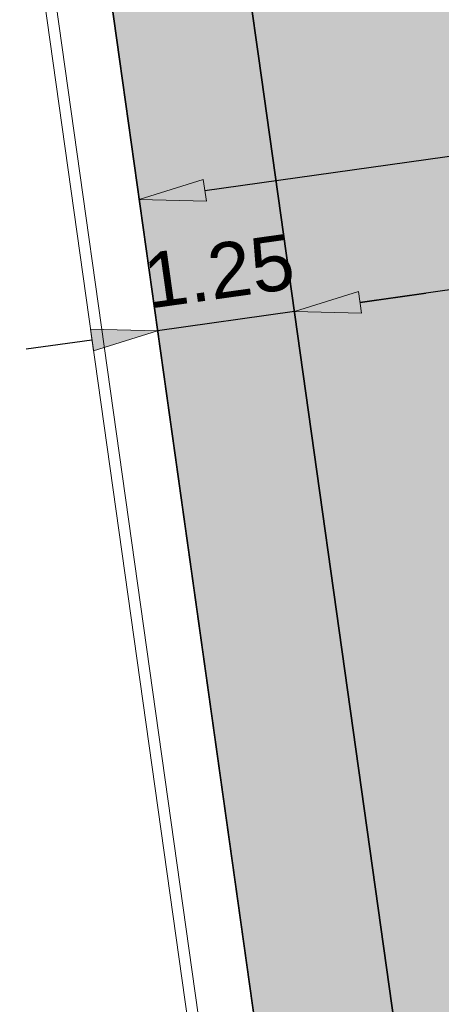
# Model space of a CAD drawing. Extents: x 98477 to 100410, y 398052 to 398969.
# Tile 51 of 256: x 98561.4 to 98565.21, y 398233.39 to 398242.31. Entities that reach past the tile are written whole.
import ezdxf

# ---------------------------------------------------------------- set-up
doc = ezdxf.new("R2010")
doc.units = 0
doc.linetypes.add('AL-NUTSTRACE', pattern=[17, 5, -3.5, 0, -3.5, 5])
for name, color, linetype, lineweight in [('N-KO-kantbegrenzing grondwerk', 70, 'Continuous', 25), ('N-KO-kantverharding', 2, 'Continuous', 25), ("N-VH-arcering 'MAT' grijs 251", 251, 'Continuous', 18), ('N-VH-arcering printbeton', 8, 'Continuous', 9), ('X-AL-hoogtelijn - Niv 1', 1, 'AL-HOOGTELIJN', 18), ('X-AL-maatvoering VERWERKT', 180, 'Continuous', 18), ('X-AL-nutstrace VERWERKT', 252, 'AL-NUTSTRACE', 18)]:
    doc.layers.add(name, color=color, linetype=linetype, lineweight=lineweight)
doc.layers.add('X-AL-contourlijnen', color=30, linetype='Continuous', plot=False)
doc.styles.add('CS Annotative', font='arial.ttf')
doc.styles.get("Standard").update_dxf_attribs({"font": 'txt.shx'})
doc.linetypes.add('AL-HOOGTELIJN', pattern='A,10,-1.5,["H",Standard,S=0.9,R=0,X=-0.3,Y=-0.45],-1.5,30', length=43)
doc.dimstyles.new('CS Annotative', dxfattribs={"dimtxt": 2.5, "dimasz": 3, "dimexe": 0.18, "dimexo": 0.0625, "dimgap": 1, "dimtad": 1, "dimzin": 3, "dimdsep": 46, "dimtxsty": 'CS Annotative', "dimblk": 'CS Dimensionpijl', "dimcen": 0, "dimse1": 1, "dimse2": 1, "dimclrd": 256, "dimclre": 256, "dimadec": 0, "dimazin": 0, "dimtm": 1e-09, "dimtfac": 1, "dimtdec": 0, "dimtofl": 0, "dimtmove": 1, "dimatfit": 1, "dimfxl": 1, "dimtfillclr": 256, "dimtolj": 1, "dimtzin": 3, "dimarcsym": 0})

# ---------------------------------------------------------------- blocks, each defined once
blk = doc.blocks.new('CS Dimensionpijl')
h = blk.add_hatch(color=256)
h.dxf.hatch_style = 1
h.paths.add_polyline_path([(-1, -0.1666666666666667), (0, 0), (-1, 0.1666666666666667)])
at = {"flags": 128}
blk.add_lwpolyline([(0, 0.5), (0, -0.5)], dxfattribs=at)
blk.add_lwpolyline([(-1, -0.1666666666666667), (0, 0), (-1, 0.1666666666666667)], close=True, dxfattribs=at)
blk = doc.blocks.new('*D1108')
at = {"layer": 'X-AL-maatvoering VERWERKT', "linetype": 'Continuous', "lineweight": -2, "transparency": 16777216}
blk.add_line((98568.53695230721, 398240.321047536), (98564.47685322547, 398239.7504378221), dxfattribs=at)
at = {"layer": 'X-AL-maatvoering VERWERKT', "lineweight": -2, "transparency": 16777216, "xscale": 0.6000000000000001, "yscale": 0.6000000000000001, "zscale": 0.6000000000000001}
for p, rotation in [((98569.13111314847, 398240.4045513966), 8.000000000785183), ((98563.88269238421, 398239.6669339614), 188.0000000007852)]:
    blk.add_blockref('CS Dimensionpijl', p, dxfattribs=dict(at, rotation=rotation))
at = {"layer": 'X-AL-maatvoering VERWERKT', "color": 0, "transparency": 16777216, "insert": (98566.4435153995, 398240.4867672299), "char_height": 0.5, "attachment_point": 5, "rotation": 8.000000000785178, "style": 'CS Annotative'}
blk.add_mtext('\\A1;5.30', dxfattribs=at)
blk = doc.blocks.new('*D1109')
at = {"layer": 'X-AL-maatvoering VERWERKT', "linetype": 'Continuous', "lineweight": -2, "transparency": 16777216}
for p, q in [((98564.47685322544, 398239.7504378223), (98565.07101406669, 398239.8339416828)), ((98563.88269238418, 398239.6669339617), (98562.64485729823, 398239.4929675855)), ((98562.05069645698, 398239.4094637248), (98561.45653561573, 398239.3259598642))]:
    blk.add_line(p, q, dxfattribs=at)
at = {"layer": 'X-AL-maatvoering VERWERKT', "lineweight": -2, "transparency": 16777216, "xscale": 0.6000000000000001, "yscale": 0.6000000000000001, "zscale": 0.6000000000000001}
for p, rotation in [((98563.88269238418, 398239.6669339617), 188.0000000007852), ((98562.64485729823, 398239.4929675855), 8.000000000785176)]:
    blk.add_blockref('CS Dimensionpijl', p, dxfattribs=dict(at, rotation=rotation))
at = {"layer": 'X-AL-maatvoering VERWERKT', "color": 0, "transparency": 16777216, "insert": (98563.200411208, 398240.0308064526), "char_height": 0.5, "attachment_point": 5, "rotation": 8.000000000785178, "style": 'CS Annotative'}
blk.add_mtext('\\A1;1.25', dxfattribs=at)
blk = doc.blocks.new('*D1110')
at = {"layer": 'X-AL-maatvoering VERWERKT', "linetype": 'Continuous', "lineweight": -2, "transparency": 16777216}
blk.add_line((98563.0720104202, 398240.7647931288), (98570.30096732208, 398241.7807567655), dxfattribs=at)
at = {"layer": 'X-AL-maatvoering VERWERKT', "lineweight": -2, "transparency": 16777216, "xscale": 0.6000000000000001, "yscale": 0.6000000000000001, "zscale": 0.6000000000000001}
for p, rotation in [((98570.89512816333, 398241.864260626), 7.999999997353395), ((98562.47784957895, 398240.6812892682), 187.9999999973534)]:
    blk.add_blockref('CS Dimensionpijl', p, dxfattribs=dict(at, rotation=rotation))
at = {"layer": 'X-AL-maatvoering VERWERKT', "color": 0, "transparency": 16777216, "insert": (98566.27653141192, 398241.67492004), "char_height": 0.5, "attachment_point": 5, "rotation": 7.999999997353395, "style": 'CS Annotative'}
blk.add_mtext('\\A1;8.50', dxfattribs=at)

msp = doc.modelspace()

# ---------------------------------------------------------------- hatches: boundary and pattern name
at = {"layer": "N-VH-arcering 'MAT' grijs 251"}
h = msp.add_hatch(color=256, dxfattribs=at)
h.dxf.hatch_style = 1
edge = h.paths.add_edge_path()
edge.add_line((98801.70985258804, 398275.5025756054), (98759.07881222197, 398269.5111736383))
edge.add_arc((98758.55691309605, 398273.2246788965), 3.749999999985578, 188.0000000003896, 277.9999999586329, ccw=False)
edge.add_line((98754.84340783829, 398272.7027797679), (98754.7320693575, 398273.4949942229))
edge.add_arc((98759.43584268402, 398274.1560664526), 4.75000000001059, 98.00000000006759, 188.0000000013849, ccw=False)
edge.add_line((98758.77477045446, 398278.859839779), (98802.64364589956, 398285.0252081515))
edge.add_arc((98800.79960231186, 398298.1462600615), 13.24999999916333, 278.0000000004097, 315.3695932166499)
edge.add_arc((98814.32101528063, 398284.7981743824), 5.750000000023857, 97.99999999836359, 135.3695932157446, ccw=False)
edge.add_line((98813.52076995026, 398290.4922157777), (98817.94515990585, 398291.114023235))
edge.add_arc((98818.74540523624, 398285.4199818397), 5.750000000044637, 8.00000000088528, 97.99999999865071, ccw=False)
edge.add_line((98824.43944663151, 398286.2202271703), (98832.12180180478, 398231.5574297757))
edge.add_arc((98824.4472242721, 398230.4788382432), 7.74999999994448, -36.90337989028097, 8.000000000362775, ccw=False)
edge.add_line((98830.64450586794, 398225.8252159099), (98822.02531955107, 398214.3469478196))
edge.add_arc((98828.62242576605, 398209.3930917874), 8.249999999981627, 143.0966201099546, 188.000000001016)
edge.add_line((98820.45271419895, 398208.2449137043), (98820.95212056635, 398204.6914527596))
edge.add_line((98820.95212056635, 398204.6914527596), (98824.98814049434, 398175.9736787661))
edge.add_line((98824.98814049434, 398175.9736787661), (98826.34507822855, 398166.3185650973))
edge.add_arc((98829.56344945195, 398166.7708776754), 3.249999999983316, 187.9999999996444, 277.9999999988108)
edge.add_line((98830.01576203, 398163.552506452), (98845.49611657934, 398165.7281284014))
edge.add_line((98845.49611657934, 398165.7281284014), (98850.05134969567, 398166.3683246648))
edge.add_line((98850.05134969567, 398166.3683246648), (98871.26042709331, 398169.349066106))
edge.add_line((98871.26042709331, 398169.349066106), (98879.77673248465, 398170.5459547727))
edge.add_line((98879.77673248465, 398170.5459547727), (98895.91810200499, 398172.8144763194))
edge.add_line((98895.91810200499, 398172.8144763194), (98895.01347684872, 398179.2512187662))
edge.add_line((98895.01347684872, 398179.2512187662), (98835.84495974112, 398170.9356259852))
edge.add_arc((98835.18388751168, 398175.6393993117), 4.749999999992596, 188.0000000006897, 277.9999999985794, ccw=False)
edge.add_line((98830.48011418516, 398174.9783270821), (98825.97718274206, 398207.0183491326))
edge.add_arc((98833.65176027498, 398208.096940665), 7.750000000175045, 143.0966201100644, 188.0000000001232, ccw=False)
edge.add_line((98827.4544786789, 398212.7505629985), (98836.07366499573, 398224.2288310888))
edge.add_arc((98829.47655878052, 398229.1826871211), 8.250000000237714, 323.096620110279, 367.9999999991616)
edge.add_line((98837.64627034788, 398230.3308652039), (98837.34238794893, 398232.4931008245))
edge.add_line((98837.34238794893, 398232.4931008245), (98837.34238780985, 398232.493100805))
edge.add_line((98837.34238780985, 398232.493100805), (98829.68786739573, 398286.9578446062))
edge.add_arc((98835.38190879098, 398287.7580899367), 5.749999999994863, 97.99999999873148, 188.0000000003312, ccw=False)
edge.add_line((98834.58166346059, 398293.452131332), (98882.50500414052, 398300.1873176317))
edge.add_arc((98883.61838894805, 398292.2651730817), 8.000000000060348, 11.632034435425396, 97.9999999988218, ccw=False)
edge.add_line((98891.45409032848, 398293.8781776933), (98890.9995, 398296.0865))
edge.add_line((98890.9995, 398296.0865), (98889.023, 398305.688))
edge.add_line((98889.023, 398305.688), (98888.557, 398307.974))
edge.add_line((98888.557, 398307.974), (98887.38477368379, 398314.7597044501))
edge.add_arc((98879.50153614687, 398313.3978799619), 8.00000000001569, -82.00000000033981, 9.801079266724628, ccw=False)
edge.add_line((98880.6149209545, 398305.475735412), (98872.94460748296, 398304.3977431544))
edge.add_arc((98872.42270835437, 398308.1112484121), 3.749999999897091, 189.4265010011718, 278.00000000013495, ccw=False)
edge.add_arc((92946.7354543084, 397324.3039467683), 6003.049999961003, 9.42650100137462, 10.61166010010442)
edge.add_line((98847.1206531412, 398429.7738954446), (98842.31285519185, 398429.0982035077))
edge.add_arc((92946.7354539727, 397324.3039467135), 5998.200000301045, 9.428546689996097, 10.613773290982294, ccw=False)
edge.add_arc((98860.08948650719, 398306.4687901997), 3.840166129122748, -81.43407539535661, 6.657381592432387, ccw=False)
edge.add_line((98860.66146879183, 398302.6714605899), (98847.18483033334, 398300.7774425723))
edge.add_line((98847.18483033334, 398300.7774425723), (98842.62959721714, 398300.1372463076))
edge.add_line((98842.62959721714, 398300.1372463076), (98820.15051205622, 398296.9780169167))
edge.add_arc((98819.35026672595, 398302.672058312), 5.749999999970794, 187.9999999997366, 277.99999999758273, ccw=False)
edge.add_line((98813.65622533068, 398301.8718129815), (98812.30624625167, 398311.4774132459))
edge.add_line((98812.30624625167, 398311.4774132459), (98811.1093575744, 398319.9937186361))
edge.add_line((98811.1093575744, 398319.9937186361), (98809.24443803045, 398333.2633107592))
edge.add_line((98809.24443803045, 398333.2633107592), (98808.67382831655, 398337.3234098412))
edge.add_line((98808.67382831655, 398337.3234098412), (98807.71353391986, 398344.1562595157))
edge.add_line((98807.71353391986, 398344.1562595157), (98807.70657526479, 398344.2057729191))
edge.add_line((98807.70657526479, 398344.2057729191), (98811.66764753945, 398344.7624653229))
edge.add_line((98811.66764753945, 398344.7624653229), (98829.49247277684, 398347.2675811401))
edge.add_line((98829.49247277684, 398347.2675811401), (98831.96814294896, 398347.6155138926))
edge.add_line((98831.96814294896, 398347.6155138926), (98831.06351779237, 398354.0522563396))
edge.add_line((98831.06351779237, 398354.0522563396), (98828.58784762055, 398353.704323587))
edge.add_line((98828.58784762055, 398353.704323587), (98810.76302238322, 398351.1992077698))
edge.add_line((98810.76302238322, 398351.1992077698), (98806.80195010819, 398350.6425153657))
edge.add_line((98806.80195010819, 398350.6425153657), (98806.79499145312, 398350.6920287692))
edge.add_line((98806.79499145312, 398350.6920287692), (98805.14616655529, 398362.4240275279))
edge.add_line((98805.14616655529, 398362.4240275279), (98805.04836903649, 398363.119893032))
edge.add_line((98805.04836903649, 398363.119893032), (98803.99065346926, 398370.6459303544))
edge.add_line((98803.99065346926, 398370.6459303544), (98802.48758397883, 398381.3408254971))
edge.add_line((98802.48758397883, 398381.3408254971), (98801.4298684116, 398388.8668628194))
edge.add_line((98801.4298684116, 398388.8668628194), (98799.92679892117, 398399.561757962))
edge.add_line((98799.92679892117, 398399.561757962), (98798.86908335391, 398407.0877952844))
edge.add_line((98798.86908335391, 398407.0877952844), (98797.36601386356, 398417.7826904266))
edge.add_line((98797.36601386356, 398417.7826904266), (98796.79540414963, 398421.8427895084))
edge.add_line((98796.79540414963, 398421.8427895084), (98795.88382033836, 398428.3290453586))
edge.add_line((98795.88382033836, 398428.3290453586), (98795.87686168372, 398428.3785587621))
edge.add_line((98795.87686168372, 398428.3785587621), (98799.83793395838, 398428.9352511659))
edge.add_line((98799.83793395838, 398428.9352511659), (98817.66275919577, 398431.4403669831))
edge.add_line((98817.66275919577, 398431.4403669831), (98820.13842936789, 398431.7882997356))
edge.add_line((98820.13842936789, 398431.7882997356), (98819.2338042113, 398438.2250421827))
edge.add_line((98819.2338042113, 398438.2250421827), (98816.75813403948, 398437.87710943))
edge.add_line((98816.75813403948, 398437.87710943), (98798.93330880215, 398435.3719936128))
edge.add_line((98798.93330880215, 398435.3719936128), (98794.9722365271, 398434.8153012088))
edge.add_line((98794.9722365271, 398434.8153012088), (98794.96527787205, 398434.8648146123))
edge.add_line((98794.96527787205, 398434.8648146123), (98793.37870452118, 398446.1538705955))
edge.add_line((98793.37870452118, 398446.1538705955), (98792.73850825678, 398450.7091037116))
edge.add_line((98792.73850825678, 398450.7091037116), (98789.33816684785, 398474.9037900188))
edge.add_line((98789.33816684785, 398474.9037900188), (98783.89169246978, 398474.1383379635))
edge.add_line((98783.89169246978, 398474.1383379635), (98786.76317609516, 398453.7066703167))
edge.add_arc((98782.05940276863, 398453.0455980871), 4.750000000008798, -82.0000000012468, 7.999999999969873, ccw=False)
edge.add_line((98782.72047499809, 398448.3418247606), (98773.11487473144, 398446.9918456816))
edge.add_line((98773.11487473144, 398446.9918456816), (98764.5985693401, 398445.7949570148))
edge.add_line((98764.5985693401, 398445.7949570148), (98743.40683266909, 398442.8166526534))
edge.add_line((98743.40683266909, 398442.8166526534), (98734.89052727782, 398441.6197639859))
edge.add_line((98734.89052727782, 398441.6197639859), (98611.80020633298, 398424.3205475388))
edge.add_line((98611.80020633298, 398424.3205475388), (98607.65702311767, 398453.8008279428))
edge.add_arc((98611.6373665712, 398454.1216500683), 3.993251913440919, 101.39182936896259, 184.6081706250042, ccw=False)
edge.add_line((98610.84862924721, 398458.0362323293), (98611.83889731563, 398458.1754054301))
edge.add_line((98611.83889731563, 398458.1754054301), (98639.5664032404, 398462.0722522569))
edge.add_line((98639.5664032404, 398462.0722522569), (98641.54693937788, 398462.3505984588))
edge.add_line((98641.54693937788, 398462.3505984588), (98659.37176461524, 398464.8557142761))
edge.add_line((98659.37176461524, 398464.8557142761), (98661.84743478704, 398465.2036470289))
edge.add_line((98661.84743478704, 398465.2036470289), (98660.94280963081, 398471.6403894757))
edge.add_line((98660.94280963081, 398471.6403894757), (98649.90132066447, 398470.0886093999))
edge.add_line((98649.90132066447, 398470.0886093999), (98624.64948491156, 398466.5396953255))
edge.add_line((98624.64948491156, 398466.5396953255), (98622.66894877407, 398466.2613491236))
edge.add_line((98622.66894877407, 398466.2613491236), (98604.84412353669, 398463.7562333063))
edge.add_line((98604.84412353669, 398463.7562333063), (98602.86358739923, 398463.4778871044))
edge.add_line((98602.86358739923, 398463.4778871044), (98594.9414428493, 398462.3645022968))
edge.add_line((98594.9414428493, 398462.3645022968), (98576.27488975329, 398459.7410893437))
edge.add_line((98576.27488975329, 398459.7410893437), (98577.17951490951, 398453.3043468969))
edge.add_line((98577.17951490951, 398453.3043468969), (98578.1697829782, 398453.4435199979))
edge.add_line((98578.1697829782, 398453.4435199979), (98598.47059208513, 398456.2943364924))
edge.add_arc((98598.79151287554, 398452.3139562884), 3.993296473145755, 11.424909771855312, 94.60953932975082, ccw=False)
edge.add_line((98602.70568277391, 398453.1049624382), (98606.84886598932, 398423.6246820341))
edge.add_line((98606.84886598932, 398423.6246820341), (98548.81915716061, 398415.4691383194))
edge.add_arc((98548.15808493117, 398420.172911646), 4.750000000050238, 188.0000000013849, 277.99999999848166, ccw=False)
edge.add_line((98543.45431160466, 398419.5118394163), (98539.76818545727, 398445.7399897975))
edge.add_line((98539.76818545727, 398445.7399897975), (98538.97597100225, 398445.6286513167))
edge.add_line((98538.97597100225, 398445.6286513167), (98538.73241807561, 398447.361620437))
edge.add_line((98538.73241807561, 398447.361620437), (98534.77134580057, 398446.8049280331))
edge.add_line((98534.77134580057, 398446.8049280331), (98536.52992450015, 398434.2919904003))
edge.add_line((98536.52992450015, 398434.2919904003), (98537.17012076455, 398429.7367572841))
edge.add_line((98537.17012076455, 398429.7367572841), (98538.39484405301, 398421.0223982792))
edge.add_line((98538.39484405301, 398421.0223982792), (98539.03504031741, 398416.467165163))
edge.add_line((98539.03504031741, 398416.467165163), (98541.02521566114, 398402.30633178))
edge.add_line((98541.02521566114, 398402.30633178), (98541.66541192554, 398397.7510986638))
edge.add_line((98541.66541192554, 398397.7510986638), (98543.65558726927, 398383.5902652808))
edge.add_line((98543.65558726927, 398383.5902652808), (98544.29578353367, 398379.0350321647))
edge.add_line((98544.29578353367, 398379.0350321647), (98545.60401068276, 398369.7265123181))
edge.add_arc((98543.87104156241, 398369.4829593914), 1.750000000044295, -82.00000000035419, 7.99999999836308, ccw=False)
edge.add_line((98544.11459448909, 398367.7499902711), (98522.47723718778, 398364.7090580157))
edge.add_line((98522.47723718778, 398364.7090580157), (98523.21485462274, 398359.4606372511))
edge.add_line((98523.21485462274, 398359.4606372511), (98545.05026553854, 398362.5294041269))
edge.add_line((98545.05026553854, 398362.5294041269), (98549.60549865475, 398363.1696003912))
edge.add_line((98549.60549865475, 398363.1696003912), (98564.16243926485, 398365.2154449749))
edge.add_arc((98564.82351149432, 398360.5116716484), 4.749999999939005, 8.000000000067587, 97.99999999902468, ccw=False)
edge.add_line((98569.5272848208, 398361.172743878), (98576.49985717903, 398311.5603136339))
edge.add_arc((98571.7960838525, 398310.8992414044), 4.749999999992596, -82.0000000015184, 7.999999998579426, ccw=False)
edge.add_line((98572.45715608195, 398306.1954680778), (98563.84182388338, 398304.9846620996))
edge.add_line((98563.84182388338, 398304.9846620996), (98559.28659076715, 398304.3444658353))
edge.add_line((98559.28659076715, 398304.3444658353), (98541.0161448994, 398301.7767221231))
edge.add_line((98541.0161448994, 398301.7767221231), (98541.7537623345, 398296.5283013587))
edge.add_line((98541.7537623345, 398296.5283013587), (98553.88454617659, 398298.2331718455))
edge.add_arc((98554.12809910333, 398296.5002027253), 1.749999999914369, 7.999999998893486, 98.0000000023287, ccw=False)
edge.add_line((98555.86106822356, 398296.7437556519), (98557.35022040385, 398286.1478873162))
edge.add_line((98557.35022040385, 398286.1478873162), (98557.99041666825, 398281.5926542))
edge.add_line((98557.99041666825, 398281.5926542), (98560.13368242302, 398266.3425259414))
edge.add_line((98560.13368242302, 398266.3425259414), (98560.77387868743, 398261.7872928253))
edge.add_line((98560.77387868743, 398261.7872928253), (98562.9171444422, 398246.5371645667))
edge.add_line((98562.9171444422, 398246.5371645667), (98563.5573407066, 398241.9819314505))
edge.add_line((98563.5573407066, 398241.9819314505), (98565.70060646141, 398226.7318031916))
edge.add_line((98565.70060646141, 398226.7318031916), (98566.34080272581, 398222.1765700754))
edge.add_line((98566.34080272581, 398222.1765700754), (98567.56552601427, 398213.4622110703))
edge.add_line((98567.56552601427, 398213.4622110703), (98568.20572227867, 398208.9069779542))
edge.add_line((98568.20572227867, 398208.9069779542), (98576.53105717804, 398149.6691420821))
edge.add_line((98576.53105717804, 398149.6691420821), (98576.55610833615, 398149.4908938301))
edge.add_line((98576.55610833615, 398149.4908938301), (98535.4599834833, 398143.7152101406))
edge.add_line((98535.4599834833, 398143.7152101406), (98536.3465161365, 398137.4072025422))
edge.add_line((98536.3465161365, 398137.4072025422), (98537.33678420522, 398137.5463756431))
edge.add_line((98537.33678420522, 398137.5463756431), (98577.44264098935, 398143.1828862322))
edge.add_line((98577.44264098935, 398143.1828862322), (98578.76478544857, 398133.7753395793))
edge.add_line((98578.76478544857, 398133.7753395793), (98538.65892866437, 398128.1388289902))
edge.add_line((98538.65892866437, 398128.1388289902), (98537.66866059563, 398127.9996558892))
edge.add_line((98537.66866059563, 398127.9996558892), (98538.57328575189, 398121.5629134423))
edge.add_line((98538.57328575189, 398121.5629134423), (98579.66941060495, 398127.3385971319))
edge.add_line((98579.66941060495, 398127.3385971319), (98579.67636925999, 398127.2890837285))
edge.add_line((98579.67636925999, 398127.2890837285), (98580.7660946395, 398119.5352847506))
edge.add_line((98580.7660946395, 398119.5352847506), (98582.57534495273, 398106.6617998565))
edge.add_line((98582.57534495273, 398106.6617998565), (98583.06245080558, 398103.1958616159))
edge.add_line((98583.06245080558, 398103.1958616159), (98584.87170111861, 398090.3223767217))
edge.add_line((98584.87170111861, 398090.3223767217), (98585.35880697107, 398086.8564384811))
edge.add_line((98585.35880697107, 398086.8564384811), (98587.16805728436, 398073.9829535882))
edge.add_line((98587.16805728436, 398073.9829535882), (98588.14928671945, 398067.0011433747))
edge.add_arc((98585.92118356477, 398066.6880038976), 2.249999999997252, -71.05267843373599, 7.999999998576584, ccw=False)
edge.add_line((98586.6517556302, 398064.5599145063), (98587.08769329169, 398064.7095716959))
edge.add_line((98587.08769329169, 398064.7095716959), (98595.76511800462, 398067.6885274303))
edge.add_line((98595.76511800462, 398067.6885274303), (98596.09256923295, 398067.8009412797))
edge.add_arc((98595.36199716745, 398069.9290306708), 2.249999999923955, 187.9999999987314, 288.947321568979, ccw=False)
edge.add_line((98593.13389401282, 398069.6158911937), (98582.46560133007, 398145.5247379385))
edge.add_arc((98587.16937465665, 398146.1858101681), 4.750000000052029, 98.00000000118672, 187.9999999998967, ccw=False)
edge.add_line((98586.50830242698, 398150.8895834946), (98609.06670264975, 398154.0599598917))
edge.add_line((98609.06670264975, 398154.0599598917), (98621.30783352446, 398156.2004915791))
edge.add_line((98621.30783352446, 398156.2004915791), (98618.71337939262, 398174.6609919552))
edge.add_line((98618.71337939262, 398174.6609919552), (98600.88855415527, 398172.155876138))
edge.add_line((98600.88855415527, 398172.155876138), (98602.70587460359, 398159.2249692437))
edge.add_line((98602.70587460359, 398159.2249692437), (98585.67326382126, 398156.8311919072))
edge.add_arc((98585.08617653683, 398161.633146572), 4.837710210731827, 189.0296070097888, 276.97039299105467, ccw=False)
edge.add_line((98580.30841826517, 398160.8738930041), (98573.6350680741, 398208.3572469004))
edge.add_line((98573.6350680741, 398208.3572469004), (98572.71652560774, 398214.8930161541))
edge.add_line((98572.71652560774, 398214.8930161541), (98570.01656744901, 398234.1042166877))
edge.add_line((98570.01656744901, 398234.1042166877), (98569.09802498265, 398240.6399859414))
edge.add_line((98569.09802498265, 398240.6399859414), (98568.63179509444, 398243.9573839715))
edge.add_line((98568.63179509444, 398243.9573839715), (98568.16556520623, 398247.2747820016))
edge.add_arc((98572.86933853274, 398247.9358542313), 4.74999999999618, 98.00000000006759, 188.0000000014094, ccw=False)
edge.add_line((98572.20826630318, 398252.6396275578), (98597.85620928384, 398256.2442108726))
edge.add_line((98597.85620928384, 398256.2442108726), (98604.39197853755, 398257.1627533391))
edge.add_line((98604.39197853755, 398257.1627533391), (98619.64210679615, 398259.3060190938))
edge.add_line((98619.64210679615, 398259.3060190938), (98626.17787604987, 398260.2245615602))
edge.add_line((98626.17787604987, 398260.2245615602), (98639.44746817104, 398262.089481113))
edge.add_line((98639.44746817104, 398262.089481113), (98639.4969815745, 398262.096439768))
edge.add_line((98639.4969815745, 398262.096439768), (98640.05367397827, 398258.1353674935))
edge.add_line((98640.05367397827, 398258.1353674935), (98641.8629242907, 398245.2618825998))
edge.add_line((98641.8629242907, 398245.2618825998), (98642.14127049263, 398243.2813464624))
edge.add_line((98642.14127049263, 398243.2813464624), (98643.25465530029, 398235.3592019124))
edge.add_line((98643.25465530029, 398235.3592019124), (98644.5767997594, 398225.9516552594))
edge.add_line((98644.5767997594, 398225.9516552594), (98646.03811731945, 398215.5538405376))
edge.add_line((98646.03811731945, 398215.5538405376), (98646.38605007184, 398213.0781703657))
edge.add_line((98646.38605007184, 398213.0781703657), (98652.82279251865, 398213.9827955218))
edge.add_line((98652.82279251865, 398213.9827955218), (98652.47485976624, 398216.4584656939))
edge.add_line((98652.47485976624, 398216.4584656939), (98651.70940771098, 398221.904940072))
edge.add_line((98651.70940771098, 398221.904940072), (98651.43106150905, 398223.8854762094))
edge.add_line((98651.43106150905, 398223.8854762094), (98649.62181119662, 398236.758961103))
edge.add_line((98649.62181119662, 398236.758961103), (98649.34346499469, 398238.7394972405))
edge.add_line((98649.34346499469, 398238.7394972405), (98646.49041642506, 398259.0399926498))
edge.add_line((98646.49041642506, 398259.0399926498), (98645.93372402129, 398263.0010649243))
edge.add_line((98645.93372402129, 398263.0010649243), (98645.98323742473, 398263.0080235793))
edge.add_line((98645.98323742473, 398263.0080235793), (98654.39783815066, 398264.1906185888))
edge.add_line((98654.39783815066, 398264.1906185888), (98722.62535253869, 398273.7793704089))
edge.add_line((98722.62535253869, 398273.7793704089), (98731.14165792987, 398274.9762590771))
edge.add_line((98731.14165792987, 398274.9762590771), (98743.97026282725, 398276.7792019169))
edge.add_arc((98744.55735011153, 398271.9772472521), 4.837710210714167, 9.02960700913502, 96.9703929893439, ccw=False)
edge.add_line((98749.33510838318, 398272.73650082), (98750.7268393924, 398262.8338201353))
edge.add_line((98750.7268393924, 398262.8338201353), (98752.41029510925, 398263.0704144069))
edge.add_line((98752.41029510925, 398263.0704144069), (98756.96552822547, 398263.7106106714))
edge.add_line((98756.96552822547, 398263.7106106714), (98772.21565648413, 398265.8538764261))
edge.add_line((98772.21565648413, 398265.8538764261), (98776.77088960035, 398266.4940726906))
edge.add_line((98776.77088960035, 398266.4940726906), (98795.98209013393, 398269.1940308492))
edge.add_line((98795.98209013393, 398269.1940308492), (98800.53732325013, 398269.8342271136))
edge.add_line((98800.53732325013, 398269.8342271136), (98802.46834598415, 398270.1056146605))
edge.add_line((98802.46834598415, 398270.1056146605), (98801.70985258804, 398275.5025756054))
edge = h.paths.add_edge_path(flags=16)
edge.add_line((98744.0622075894, 398333.4636472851), (98751.98435213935, 398334.5770320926))
edge.add_line((98751.98435213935, 398334.5770320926), (98753.96600319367, 398334.8555349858))
edge.add_line((98753.96600319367, 398334.8555349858), (98764.36270300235, 398336.316695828))
edge.add_line((98764.36270300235, 398336.316695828), (98764.36270299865, 398336.3166958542))
edge.add_line((98764.36270299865, 398336.3166958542), (98766.34323913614, 398336.5950420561))
edge.add_line((98766.34323913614, 398336.5950420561), (98774.26538368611, 398337.7084268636))
edge.add_line((98774.26538368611, 398337.7084268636), (98774.24729118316, 398337.8371617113))
edge.add_line((98774.24729118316, 398337.8371617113), (98802.48973650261, 398341.8063785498))
edge.add_line((98802.48973650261, 398341.8063785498), (98803.0185942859, 398338.0433598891))
edge.add_line((98803.0185942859, 398338.0433598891), (98808.47417984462, 398299.2248515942))
edge.add_arc((98800.79960231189, 398298.1462600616), 7.750000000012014, -82.00000000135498, 8.000000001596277, ccw=False)
edge.add_line((98801.87819384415, 398290.4716825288), (98771.96746476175, 398286.2680036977))
edge.add_line((98771.96746476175, 398286.2680036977), (98767.41223164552, 398285.6278074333))
edge.add_line((98767.41223164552, 398285.6278074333), (98755.13290759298, 398283.9020609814))
edge.add_line((98755.13290759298, 398283.9020609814), (98746.61660220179, 398282.7051723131))
edge.add_line((98746.61660220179, 398282.7051723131), (98730.37620587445, 398280.4227334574))
edge.add_line((98730.37620587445, 398280.4227334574), (98721.85990048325, 398279.2258447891))
edge.add_line((98721.85990048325, 398279.2258447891), (98654.3282516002, 398269.7348904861))
edge.add_arc((98653.66717937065, 398274.4386638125), 4.749999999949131, 187.9999999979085, 277.9999999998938, ccw=False)
edge.add_line((98648.96340604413, 398273.7775915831), (98644.1340994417, 398308.1398935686))
edge.add_line((98644.1340994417, 398308.1398935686), (98642.93721077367, 398316.6561989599))
edge.add_line((98642.93721077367, 398316.6561989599), (98640.29988051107, 398335.4217788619))
edge.add_line((98640.29988051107, 398335.4217788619), (98638.12129075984, 398335.1155980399))
edge.add_line((98638.12129075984, 398335.1155980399), (98637.23004949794, 398334.990342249))
edge.add_line((98637.23004949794, 398334.990342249), (98635.05145974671, 398334.6841614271))
edge.add_line((98635.05145974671, 398334.6841614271), (98635.74036659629, 398329.7823344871))
edge.add_line((98635.74036659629, 398329.7823344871), (98636.93725526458, 398321.266029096))
edge.add_line((98636.93725526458, 398321.266029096), (98638.384655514, 398310.967241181))
edge.add_line((98638.384655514, 398310.967241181), (98639.02485177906, 398306.4120080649))
edge.add_line((98639.02485177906, 398306.4120080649), (98641.16811753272, 398291.1618798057))
edge.add_line((98641.16811753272, 398291.1618798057), (98642.36500620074, 398282.6455744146))
edge.add_line((98642.36500620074, 398282.6455744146), (98643.71498527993, 398273.0399741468))
edge.add_arc((98639.01121195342, 398272.3789019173), 4.749999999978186, -82.00000000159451, 7.999999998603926, ccw=False)
edge.add_line((98639.67228418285, 398267.6751285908), (98619.32227537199, 398264.8151213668))
edge.add_line((98619.32227537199, 398264.8151213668), (98614.27190822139, 398264.1053385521))
edge.add_line((98614.27190822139, 398264.1053385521), (98593.92189940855, 398261.2453313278))
edge.add_arc((98593.26082717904, 398265.9491046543), 4.750000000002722, 188.0000000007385, 277.9999999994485, ccw=False)
edge.add_line((98588.55705385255, 398265.2880324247), (98581.77932383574, 398313.5140873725))
edge.add_line((98581.77932383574, 398313.5140873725), (98580.58243516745, 398322.0303927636))
edge.add_line((98580.58243516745, 398322.0303927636), (98575.23122943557, 398360.1062000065))
edge.add_line((98575.23122943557, 398360.1062000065), (98574.59103317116, 398364.6614331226))
edge.add_line((98574.59103317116, 398364.6614331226), (98572.66348572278, 398378.3766458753))
edge.add_line((98572.66348572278, 398378.3766458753), (98571.18825085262, 398388.8734874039))
edge.add_line((98571.18825085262, 398388.8734874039), (98568.51612731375, 398407.8866343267))
edge.add_arc((98573.21990064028, 398408.5477065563), 4.750000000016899, 97.9999999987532, 188.0000000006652, ccw=False)
edge.add_line((98572.55882841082, 398413.2514798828), (98607.11918401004, 398418.1086211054))
edge.add_line((98607.11918401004, 398418.1086211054), (98607.61431804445, 398418.1782076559))
edge.add_line((98607.61431804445, 398418.1782076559), (98611.58353488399, 398389.9357623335))
edge.add_line((98611.58353488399, 398389.9357623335), (98611.454800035, 398389.9176698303))
edge.add_line((98611.454800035, 398389.9176698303), (98613.2640503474, 398377.0441849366))
edge.add_line((98613.2640503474, 398377.0441849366), (98613.33363689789, 398376.5490509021))
edge.add_line((98613.33363689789, 398376.5490509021), (98626.20712179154, 398378.3583012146))
edge.add_line((98626.20712179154, 398378.3583012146), (98628.18765792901, 398378.6366474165))
edge.add_line((98628.18765792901, 398378.6366474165), (98636.10980247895, 398379.7500322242))
edge.add_line((98636.10980247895, 398379.7500322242), (98648.36932117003, 398381.4729952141))
edge.add_line((98648.36932117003, 398381.4729952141), (98647.4646960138, 398387.9097376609))
edge.add_line((98647.4646960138, 398387.9097376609), (98634.59121112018, 398386.1004873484))
edge.add_line((98634.59121112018, 398386.1004873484), (98632.49184281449, 398385.8054403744))
edge.add_line((98632.49184281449, 398385.8054403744), (98619.73719008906, 398384.0128908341))
edge.add_line((98619.73719008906, 398384.0128908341), (98617.50908693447, 398383.6997513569))
edge.add_line((98617.50908693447, 398383.6997513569), (98612.56565838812, 398418.8740731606))
edge.add_line((98612.56565838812, 398418.8740731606), (98613.06079242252, 398418.943659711))
edge.add_line((98613.06079242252, 398418.943659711), (98667.57504960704, 398426.6051389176))
edge.add_line((98667.57504960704, 398426.6051389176), (98722.08930679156, 398434.2666181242))
edge.add_line((98722.08930679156, 398434.2666181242), (98726.14940587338, 398434.8372278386))
edge.add_line((98726.14940587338, 398434.8372278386), (98759.42241298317, 398439.51344403))
edge.add_line((98759.42241298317, 398439.51344403), (98763.48251206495, 398440.084053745))
edge.add_line((98763.48251206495, 398440.084053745), (98783.48592705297, 398442.8953503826))
edge.add_arc((98784.14699928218, 398438.191577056), 4.750000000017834, 8.000000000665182, 97.99999999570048, ccw=False)
edge.add_line((98788.85077260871, 398438.8526492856), (98795.6145853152, 398390.7256211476))
edge.add_arc((98790.91081198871, 398390.064548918), 4.749999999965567, -82.00000000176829, 8.000000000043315, ccw=False)
edge.add_line((98791.57188421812, 398385.3607755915), (98787.36324492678, 398384.7692899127))
edge.add_line((98787.36324492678, 398384.7692899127), (98774.48976003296, 398382.9600396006))
edge.add_line((98774.48976003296, 398382.9600396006), (98766.12199485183, 398381.7840268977))
edge.add_line((98766.12199485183, 398381.7840268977), (98766.07248144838, 398381.7770682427))
edge.add_line((98766.07248144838, 398381.7770682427), (98764.94517930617, 398389.7982395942))
edge.add_line((98764.94517930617, 398389.7982395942), (98762.09213076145, 398410.0987350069))
edge.add_line((98762.09213076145, 398410.0987350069), (98761.95295766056, 398411.0890030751))
edge.add_line((98761.95295766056, 398411.0890030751), (98755.5162152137, 398410.1843779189))
edge.add_line((98755.5162152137, 398410.1843779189), (98755.65538831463, 398409.1941098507))
edge.add_line((98755.65538831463, 398409.1941098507), (98758.50843688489, 398388.893614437))
edge.add_line((98758.50843688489, 398388.893614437), (98759.63573900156, 398380.8724430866))
edge.add_line((98759.63573900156, 398380.8724430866), (98759.5862255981, 398380.8654844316))
edge.add_line((98759.5862255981, 398380.8654844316), (98748.79230364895, 398379.3484976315))
edge.add_line((98748.79230364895, 398379.3484976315), (98744.23707053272, 398378.7083013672))
edge.add_line((98744.23707053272, 398378.7083013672), (98741.31577972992, 398378.2977407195))
edge.add_line((98741.31577972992, 398378.2977407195), (98735.86930535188, 398377.532288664))
edge.add_line((98735.86930535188, 398377.532288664), (98732.94801454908, 398377.1217280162))
edge.add_line((98732.94801454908, 398377.1217280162), (98728.39278143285, 398376.4815317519))
edge.add_line((98728.39278143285, 398376.4815317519), (98718.31915239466, 398375.0657755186))
edge.add_arc((98720.44154218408, 398359.9641874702), 15.25000000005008, 97.9999999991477, 128.0000000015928)
edge.add_line((98711.052704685, 398371.9813514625), (98707.24934533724, 398369.0098414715))
edge.add_line((98707.24934533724, 398369.0098414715), (98710.51235115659, 398364.8333844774))
edge.add_line((98710.51235115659, 398364.8333844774), (98713.62044188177, 398367.261691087))
edge.add_arc((98721.25410813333, 398357.3241039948), 12.53110121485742, 99.37790491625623, 127.53006232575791, ccw=False)
edge.add_line((98719.21222162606, 398369.6877279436), (98728.55711414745, 398371.001066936))
edge.add_line((98728.55711414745, 398371.001066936), (98733.11234726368, 398371.6412632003))
edge.add_line((98733.11234726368, 398371.6412632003), (98743.90626921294, 398373.1582500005))
edge.add_line((98743.90626921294, 398373.1582500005), (98752.42257460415, 398374.3551386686))
edge.add_line((98752.42257460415, 398374.3551386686), (98763.21649655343, 398375.8721254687))
edge.add_line((98763.21649655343, 398375.8721254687), (98767.77172966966, 398376.512321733))
edge.add_line((98767.77172966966, 398376.512321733), (98793.32064568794, 398380.102987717))
edge.add_arc((98793.7681908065, 398376.2908113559), 3.838357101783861, 9.304190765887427, 96.69580920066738, ccw=False)
edge.add_line((98797.55605007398, 398376.9113815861), (98799.60189465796, 398362.3544409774))
edge.add_line((98799.60189465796, 398362.3544409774), (98801.64078058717, 398347.8470137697))
edge.add_line((98801.64078058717, 398347.8470137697), (98801.71036713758, 398347.3518797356))
edge.add_line((98801.71036713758, 398347.3518797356), (98773.46792181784, 398343.3826628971))
edge.add_line((98773.46792181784, 398343.3826628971), (98773.36075853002, 398344.1451693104))
edge.add_line((98773.36075853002, 398344.1451693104), (98770.8850883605, 398343.7972365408))
edge.add_line((98770.8850883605, 398343.7972365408), (98758.01160346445, 398341.9879862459))
edge.add_line((98758.01160346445, 398341.9879862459), (98756.03106732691, 398341.7096400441))
edge.add_line((98756.03106732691, 398341.7096400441), (98743.15758242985, 398339.900389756))
edge.add_line((98743.15758242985, 398339.900389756), (98743.15758243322, 398339.9003897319))
edge.add_line((98743.15758243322, 398339.9003897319), (98742.16731436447, 398339.761216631))
edge.add_line((98742.16731436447, 398339.761216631), (98743.07193952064, 398333.3244741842))
edge.add_line((98743.07193952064, 398333.3244741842), (98744.0622075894, 398333.4636472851))
edge = h.paths.add_edge_path(flags=16)
edge.add_line((98545.99047331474, 398402.9031704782), (98545.73996173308, 398404.6856530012))
edge.add_arc((98550.44373505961, 398405.3467252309), 4.750000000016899, 98.00000000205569, 188.0000000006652, ccw=False)
edge.add_line((98549.78266282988, 398410.0504985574), (98557.70480737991, 398411.1638833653))
edge.add_arc((98558.36587960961, 398406.4601100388), 4.750000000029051, 8.000000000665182, 98.00000000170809, ccw=False)
edge.add_line((98563.06965293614, 398407.1211822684), (98563.35495779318, 398405.0911327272))
edge.add_line((98563.35495779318, 398405.0911327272), (98565.09462155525, 398392.7127818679))
edge.add_line((98565.09462155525, 398392.7127818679), (98565.44255430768, 398390.237111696))
edge.add_line((98565.44255430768, 398390.237111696), (98567.18221806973, 398377.8587608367))
edge.add_line((98567.18221806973, 398377.8587608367), (98567.46752292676, 398375.8287112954))
edge.add_arc((98562.76374960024, 398375.1676390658), 4.749999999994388, -82.00000000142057, 7.9999999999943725, ccw=False)
edge.add_line((98563.42482182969, 398370.4638657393), (98555.50267727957, 398369.3504809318))
edge.add_arc((98554.84160505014, 398374.0542542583), 4.749999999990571, 187.9999999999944, 277.99999999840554, ccw=False)
edge.add_line((98550.13783172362, 398373.3931820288), (98549.88732014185, 398375.1756645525))
edge.add_line((98549.88732014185, 398375.1756645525), (98548.07806982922, 398388.0491494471))
edge.add_line((98548.07806982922, 398388.0491494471), (98547.79972362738, 398390.0296855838))
edge.add_line((98547.79972362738, 398390.0296855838), (98545.99047331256, 398402.9031704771))
edge = h.paths.add_edge_path(flags=16)
edge.add_line((98580.97427237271, 398279.7231952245), (98580.69592617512, 398281.7037313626))
edge.add_line((98580.69592617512, 398281.7037313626), (98579.23460861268, 398292.1015460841))
edge.add_line((98579.23460861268, 398292.1015460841), (98578.55961907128, 398296.9043462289))
edge.add_arc((98573.85584574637, 398296.2432739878), 4.750000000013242, 8.000000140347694, 98.00000000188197)
edge.add_line((98573.19477351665, 398300.9470473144), (98565.5697093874, 398299.8754144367))
edge.add_arc((98566.23078161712, 398295.1716411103), 4.749999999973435, 98.00000000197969, 186.1903587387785)
edge.add_line((98561.5084782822, 398294.6594387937), (98561.50613232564, 398294.659109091))
edge.add_line((98561.50613232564, 398294.659109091), (98563.66331539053, 398279.3099540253))
edge.add_line((98563.66331539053, 398279.3099540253), (98563.94166159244, 398277.329417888))
edge.add_line((98563.94166159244, 398277.329417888), (98566.09884465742, 398261.9802628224))
edge.add_line((98566.09884465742, 398261.9802628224), (98566.10119061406, 398261.980592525))
edge.add_arc((98570.78174201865, 398262.7898752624), 4.749999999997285, 189.8096412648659, 277.9999999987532)
edge.add_line((98571.4428142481, 398258.0861019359), (98579.06787837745, 398259.1577348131))
edge.add_arc((98578.406806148, 398263.8615081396), 4.749999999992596, 277.9999999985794, 367.9999999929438)
edge.add_line((98583.11057947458, 398264.5225803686), (98582.43558993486, 398269.325380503))
edge.add_line((98582.43558993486, 398269.325380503), (98580.97427237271, 398279.7231952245))
edge = h.paths.add_edge_path(flags=16)
edge.add_line((98615.08128089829, 398162.7819088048), (98614.48868373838, 398166.998456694))
edge.add_arc((98612.75571461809, 398166.7549037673), 1.749999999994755, 8.000000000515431, 98.00000000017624)
edge.add_line((98612.51216169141, 398168.4878728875), (98608.55108941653, 398167.9311804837))
edge.add_arc((98608.79464234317, 398166.1982113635), 1.749999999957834, 97.99999999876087, 188.000000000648)
edge.add_line((98607.06167322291, 398165.9546584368), (98607.65427038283, 398161.7381105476))
edge.add_arc((98609.38723950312, 398161.9816634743), 1.749999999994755, 188.0000000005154, 277.999999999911)
edge.add_line((98609.6307924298, 398160.248694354), (98613.59186470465, 398160.8053867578))
edge.add_arc((98613.348311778, 398162.5383558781), 1.749999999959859, 277.9999999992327, 368.0000000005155)
at = {"layer": 'N-VH-arcering printbeton'}
h = msp.add_hatch(dxfattribs=at)
h.set_pattern_fill('CS-PRINTBETON', color=256)
h.set_pattern_definition([(45, (0, 0), (-0.3535533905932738, 0.3535533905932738), []), (45, (0.35, 0), (-0.3535533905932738, 0.3535533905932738), [0.5000000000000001, -0.2])])
edge = h.paths.add_edge_path()
edge.add_line((98553.14692874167, 398303.4815926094), (98564.83209195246, 398305.1238352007))
edge.add_line((98564.83209195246, 398305.1238352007), (98572.45715608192, 398306.1954680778))
edge.add_arc((98571.7960838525, 398310.8992414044), 4.749999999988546, 277.9999999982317, 367.9999999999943)
edge.add_line((98576.49985717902, 398311.5603136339), (98569.5272848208, 398361.172743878))
edge.add_arc((98564.82351149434, 398360.5116716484), 4.749999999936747, 8.000000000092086, 97.99999999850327)
edge.add_line((98564.16243926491, 398365.2154449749), (98549.60549865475, 398363.1696003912))
edge.add_line((98549.60549865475, 398363.1696003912), (98545.05026553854, 398362.5294041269))
edge.add_line((98545.05026553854, 398362.5294041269), (98523.21485462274, 398359.4606372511))
edge.add_line((98523.21485462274, 398359.4606372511), (98522.47723718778, 398364.7090580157))
edge.add_line((98522.47723718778, 398364.7090580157), (98544.11459448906, 398367.7499902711))
edge.add_arc((98543.87104156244, 398369.4829593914), 1.750000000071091, 277.9999999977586, 367.9999999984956)
edge.add_line((98545.60401068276, 398369.7265123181), (98544.29578353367, 398379.0350321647))
edge.add_line((98544.29578353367, 398379.0350321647), (98543.65558726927, 398383.5902652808))
edge.add_line((98543.65558726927, 398383.5902652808), (98541.66541192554, 398397.7510986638))
edge.add_line((98541.66541192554, 398397.7510986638), (98541.02521566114, 398402.30633178))
edge.add_line((98541.02521566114, 398402.30633178), (98539.03504031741, 398416.467165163))
edge.add_line((98539.03504031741, 398416.467165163), (98538.39484405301, 398421.0223982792))
edge.add_line((98538.39484405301, 398421.0223982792), (98537.17012076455, 398429.7367572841))
edge.add_line((98537.17012076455, 398429.7367572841), (98536.52992450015, 398434.2919904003))
edge.add_line((98536.52992450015, 398434.2919904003), (98535.0496920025, 398444.8243918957))
edge.add_line((98535.0496920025, 398444.8243918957), (98533.81185691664, 398444.6504255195))
edge.add_line((98533.81185691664, 398444.6504255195), (98544.43576214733, 398369.0574119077))
edge.add_line((98544.43576214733, 398369.0574119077), (98521.65959656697, 398365.8564305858))
edge.add_line((98521.65959656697, 398365.8564305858), (98522.74514675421, 398358.1323396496))
edge.add_line((98522.74514675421, 398358.1323396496), (98564.33640564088, 398363.9776098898))
edge.add_arc((98564.75392494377, 398361.0068056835), 3.000000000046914, 8.000000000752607, 98.00000000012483, ccw=False)
edge.add_line((98567.72472915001, 398361.4243249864), (98574.83647460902, 398310.8216266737))
edge.add_arc((98571.86567040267, 398310.4041073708), 3.000000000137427, -82.0000000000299, 8.000000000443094, ccw=False)
edge.add_line((98572.28318970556, 398307.4333031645), (98539.60434343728, 398302.8405908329))
edge.add_line((98539.60434343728, 398302.8405908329), (98540.6898936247, 398295.116499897))
edge.add_line((98540.6898936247, 398295.116499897), (98554.55364658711, 398297.0649233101))
edge.add_line((98554.55364658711, 398297.0649233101), (98575.31827325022, 398149.3169274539))
edge.add_line((98575.31827325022, 398149.3169274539), (98576.55610833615, 398149.4908938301))
edge.add_line((98576.55610833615, 398149.4908938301), (98576.53105717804, 398149.6691420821))
edge.add_line((98576.53105717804, 398149.6691420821), (98568.20572227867, 398208.9069779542))
edge.add_line((98568.20572227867, 398208.9069779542), (98567.56552601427, 398213.4622110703))
edge.add_line((98567.56552601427, 398213.4622110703), (98566.34080272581, 398222.1765700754))
edge.add_line((98566.34080272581, 398222.1765700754), (98565.70060646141, 398226.7318031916))
edge.add_line((98565.70060646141, 398226.7318031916), (98563.5573407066, 398241.9819314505))
edge.add_line((98563.5573407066, 398241.9819314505), (98562.9171444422, 398246.5371645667))
edge.add_line((98562.9171444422, 398246.5371645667), (98560.77387868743, 398261.7872928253))
edge.add_line((98560.77387868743, 398261.7872928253), (98560.13368242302, 398266.3425259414))
edge.add_line((98560.13368242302, 398266.3425259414), (98557.99041666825, 398281.5926542))
edge.add_line((98557.99041666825, 398281.5926542), (98557.35022040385, 398286.1478873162))
edge.add_line((98557.35022040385, 398286.1478873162), (98555.86106822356, 398296.7437556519))
edge.add_arc((98554.12809910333, 398296.5002027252), 1.749999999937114, 8.000000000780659, 97.99999999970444)
edge.add_line((98553.88454617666, 398298.2331718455), (98541.7537623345, 398296.5283013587))
edge.add_line((98541.7537623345, 398296.5283013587), (98541.0161448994, 398301.7767221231))
edge.add_line((98541.0161448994, 398301.7767221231), (98553.14692874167, 398303.4815926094))

# ---------------------------------------------------------------- linework, layer by layer
at = {"layer": 'N-KO-kantbegrenzing grondwerk', "flags": 128}
msp.add_lwpolyline([(98575.31827325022, 398149.3169274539), (98554.55364658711, 398297.0649233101), (98540.6898936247, 398295.116499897), (98539.60434343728, 398302.8405908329), (98572.28318970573, 398307.4333031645, 0.4142135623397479), (98574.83647460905, 398310.8216266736), (98567.72472915, 398361.4243249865, 0.4142135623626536), (98564.33640564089, 398363.9776098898), (98522.74514675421, 398358.1323396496), (98521.65959656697, 398365.8564305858), (98544.43576214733, 398369.0574119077), (98533.81185691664, 398444.6504255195), (98535.0496920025, 398444.8243918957)], format="xyb", dxfattribs=at)
at = {"layer": 'N-KO-kantverharding', "flags": 128}
msp.add_lwpolyline([(98569.5272848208, 398361.172743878), (98576.49985717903, 398311.5603136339, -0.414213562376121), (98572.45715608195, 398306.1954680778), (98564.83209195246, 398305.1238352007), (98553.14692874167, 398303.4815926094), (98541.0161448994, 398301.7767221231), (98541.7537623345, 398296.5283013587), (98553.88454617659, 398298.2331718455, -0.414213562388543), (98555.86106822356, 398296.7437556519), (98557.35022040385, 398286.1478873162), (98557.99041666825, 398281.5926542), (98560.13368242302, 398266.3425259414), (98560.77387868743, 398261.7872928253), (98562.9171444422, 398246.5371645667), (98563.5573407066, 398241.9819314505), (98565.70060646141, 398226.7318031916), (98566.34080272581, 398222.1765700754), (98567.56552601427, 398213.4622110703), (98568.20572227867, 398208.9069779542), (98576.53105717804, 398149.6691420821)], format="xyb", dxfattribs=at)
at = {"layer": 'X-AL-contourlijnen', "flags": 128}
for points in [[(98567.72472915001, 398361.4243249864), (98574.83647460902, 398310.8216266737, -0.4142135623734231), (98572.28318970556, 398307.4333031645), (98539.60434343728, 398302.8405908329), (98540.6898936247, 398295.116499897), (98554.55364658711, 398297.0649233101), (98575.31827325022, 398149.3169274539)], [(98569.5272848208, 398361.172743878), (98576.49985717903, 398311.5603136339, -0.414213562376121), (98572.45715608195, 398306.1954680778), (98563.84182388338, 398304.9846620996), (98559.28659076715, 398304.3444658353), (98541.0161448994, 398301.7767221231), (98541.7537623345, 398296.5283013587), (98553.88454617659, 398298.2331718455, -0.414213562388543), (98555.86106822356, 398296.7437556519), (98557.35022040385, 398286.1478873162), (98557.99041666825, 398281.5926542), (98560.13368242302, 398266.3425259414), (98560.77387868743, 398261.7872928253), (98562.9171444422, 398246.5371645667), (98563.5573407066, 398241.9819314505), (98565.70060646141, 398226.7318031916), (98566.34080272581, 398222.1765700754), (98567.56552601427, 398213.4622110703), (98568.20572227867, 398208.9069779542), (98576.53105717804, 398149.6691420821)], [(98576.53105717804, 398149.6691420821), (98568.20572227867, 398208.9069779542), (98567.56552601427, 398213.4622110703), (98566.34080272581, 398222.1765700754), (98565.70060646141, 398226.7318031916), (98563.5573407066, 398241.9819314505), (98562.9171444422, 398246.5371645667), (98560.77387868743, 398261.7872928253), (98560.13368242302, 398266.3425259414), (98557.99041666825, 398281.5926542), (98557.35022040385, 398286.1478873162), (98555.86106822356, 398296.7437556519, 0.4142135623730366), (98553.88454617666, 398298.2331718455), (98541.7537623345, 398296.5283013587), (98541.0161448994, 398301.7767221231), (98553.14692874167, 398303.4815926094), (98564.83209195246, 398305.1238352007), (98572.45715608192, 398306.1954680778, 0.4142135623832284), (98576.49985717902, 398311.5603136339), (98569.5272848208, 398361.172743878, 0.414213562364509)]]:
    msp.add_lwpolyline(points, format="xyb", dxfattribs=at)
at = {"layer": 'X-AL-hoogtelijn - Niv 1', "flags": 128}
for points in [[(98568.0546595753, 398197.4075760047, -0.01298571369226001), (98542.83435293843, 398195.6276318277, -0.1277329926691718), (98534.71971674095, 398197.3493937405, -0.1999846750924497), (98531.50323047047, 398205.1751027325, 0.09943094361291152), (98525.72782064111, 398234.6620362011, -0.08209275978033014), (98522.69491336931, 398247.7444185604, 0.05866612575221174), (98520.619774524, 398259.0718470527, -0.08810141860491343), (98517.90612339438, 398281.0885476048, 0.05704270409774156), (98517.23313646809, 398292.1349268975, -0.2466079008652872), (98524.15602336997, 398313.8396832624, -0.1505644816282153), (98542.44246885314, 398323.3502455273, 0.06173873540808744), (98566.8469016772, 398331.007200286), (98571.38088960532, 398331.8167433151), (98574.34134057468, 398310.7520401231, -0.4142135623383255), (98572.21360315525, 398307.9284371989), (98539.03962285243, 398303.2661383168), (98540.26434614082, 398294.5517793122), (98554.12809910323, 398296.5002027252)], [(98567.94109933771, 398197.4970694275, -0.01293207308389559), (98542.82990550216, 398195.7275328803, -0.1274804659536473), (98534.77898229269, 398197.431582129, -0.199596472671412), (98531.60322932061, 398205.174623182, 0.09943094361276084), (98525.82024963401, 398234.7002053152, -0.08209275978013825), (98522.79470871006, 398247.7508130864, 0.05866612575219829), (98520.71535578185, 398259.1012447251, -0.08810141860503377), (98518.00598237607, 398281.0832387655, 0.05704270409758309), (98517.33161242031, 398292.1523190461, -0.2466079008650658), (98524.22624264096, 398313.7684845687, -0.1505644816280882), (98542.46044113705, 398323.2518737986, 0.06170834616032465), (98566.87687847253, 398330.910971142), (98571.2963057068, 398331.7000593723), (98574.24231376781, 398310.738122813, -0.4142135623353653), (98572.19968584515, 398308.0274640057), (98538.92667873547, 398303.3512478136), (98540.17923664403, 398294.4388351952), (98554.04298960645, 398296.3872586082)]]:
    msp.add_lwpolyline(points, format="xyb", close=True, dxfattribs=at)
at = {"layer": 'X-AL-nutstrace VERWERKT', "const_width": 1.5, "flags": 128}
msp.add_lwpolyline([(98527.98383454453, 398469.0207435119, 0.1200293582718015), (98530.75834651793, 398462.8733512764, -0.1315638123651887), (98532.62724131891, 398458.468375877), (98546.15963356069, 398362.1804018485), (98564.2320258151, 398364.7203109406, -0.4142135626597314), (98568.46743020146, 398361.5287048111), (98575.57754702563, 398310.9375948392, -0.4316082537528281), (98572.37598119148, 398306.6889734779), (98554.31517727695, 398304.1506930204), (98579.87431726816, 398122.2879621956)], format="xyb", dxfattribs=at)

# ---------------------------------------------------------------- dimensions: what is measured, and where the dimension line sits
at = {"layer": 'X-AL-maatvoering VERWERKT'}
for base, p1, p2, angle, picture, middle, dimtype in [((98570.89512816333, 398241.864260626), (98562.64485730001, 398239.492967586), (98571.0621358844, 398240.6759389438), 7.99999999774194, '*D1110', (98566.33989504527, 398241.2240643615), 161), ((98562.64485729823, 398239.4929675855), (98563.8826923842, 398239.6669339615), (98562.64485729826, 398239.4929675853), 8.000000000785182, '*D1109', (98563.26377484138, 398239.5799507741), 160)]:
    dim = msp.add_linear_dim(base=base, p1=p1, p2=p2, angle=angle, dimstyle='CS Annotative', dxfattribs=at)
    dim.commit()
    dim.dimension.update_dxf_attribs({"geometry": picture, "text_midpoint": middle, "dimtype": dimtype})
dim = msp.add_linear_dim(base=(98563.88269238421, 398239.6669339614), p1=(98569.13111314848, 398240.4045513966), p2=(98563.8826923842, 398239.6669339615), angle=8.000000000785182, dimstyle='CS Annotative', dxfattribs=at)
dim.commit()
dim.dimension.update_dxf_attribs({"geometry": '*D1108', "text_midpoint": (98566.4435153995, 398240.4867672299)})

doc.saveas('drawing.dxf')
